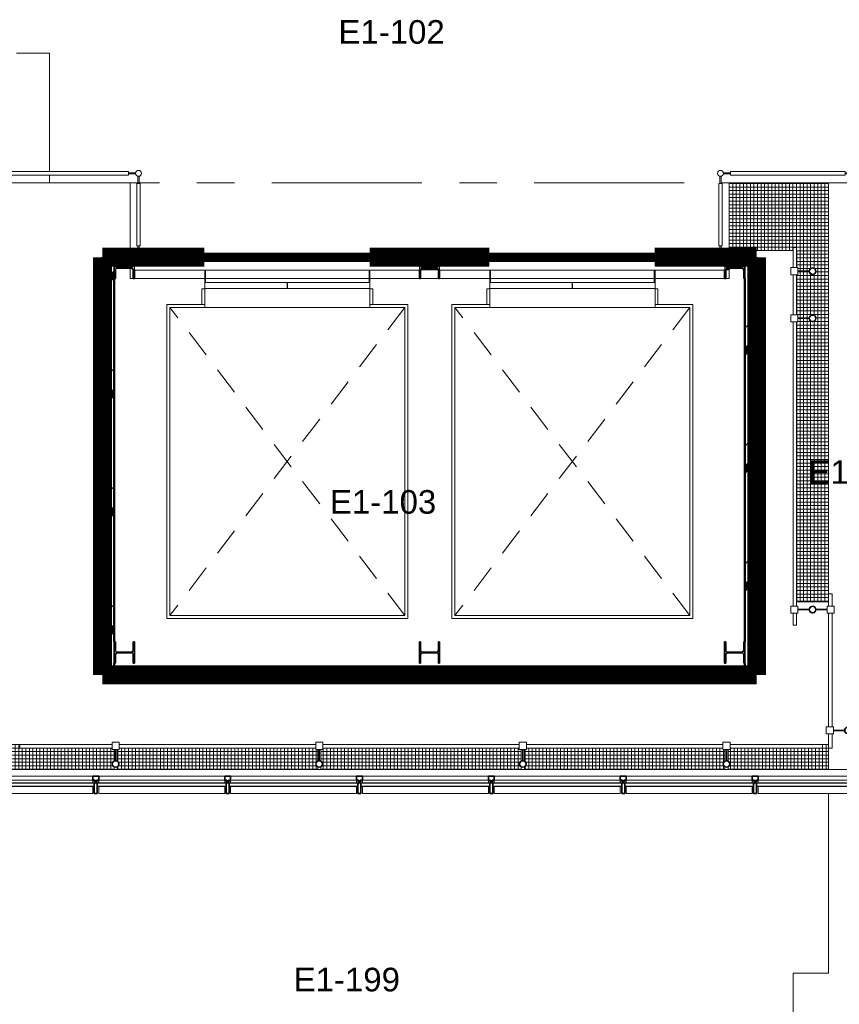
# Model space of a CAD drawing. Extents: x -3204 to 54657, y -2294 to 61632.
# Tile 46 of 65: x 498 to 7441, y 39837 to 48183. Entities that reach past the tile are written whole.
import ezdxf

# ---------------------------------------------------------------- set-up
doc = ezdxf.new("R2010")
doc.units = 0
doc.header["$LTSCALE"] = 100
for name, pattern in [('Overhead', [3.96875, 2.38125, -1.5875]), ('SCHEIDING_BRANDWEREND20', [7.2, 0.8, -1.6, 0.8, -0.8, 0.8, -1.6, 0.8]), ('SCHEIDING_BRANDWEREND60', [3.2, 0.8, -1.6, 0.8]), ('stramien', [22.225, 12.7, -3.175, 3.175, -3.175])]:
    doc.linetypes.add(name, pattern=pattern)
for name, color, linetype, lineweight in [('00---0--FM-RUIMTENR', 7, 'Continuous', 18), ('BA20----_WANDEN', 14, 'Continuous', 50), ('BL$7A---_STRAMIEN', 7, 'Continuous', 18), ('BL20----_WANDEN', 7, 'Continuous', 25), ('BL23----_VLOEREN', 11, 'Continuous', 18), ('BL28----_CONSTRUCTIES', 4, 'Continuous', 18), ('BL30----_KOZIJNEN', 14, 'Continuous', 25), ('BL34----_BALUSTRADES', 1, 'Continuous', 18), ('BL40----_BRANDWERENDESCHEIDING_20MIN', 150, 'SCHEIDING_BRANDWEREND20', 80), ('BL40----_BRANDWERENDESCHEIDING_60MIN', 84, 'SCHEIDING_BRANDWEREND60', 158), ('BL661---_LIFTEN', 7, 'Continuous', 18), ('BL70----_IN-VAST', 6, 'Continuous', 18)]:
    doc.layers.add(name, color=color, linetype=linetype, lineweight=lineweight)
doc.styles.add('Arial', font='arial.ttf', dxfattribs={"height": 200})
pattern_1 = [(45, (8878.4, 12805.1), (-500, 500), []), (45, (9048.4, 12805.1), (-500, 500), []), (45, (9058.4, 12805.1), (-500, 500), []), (45, (9068.4, 12805.1), (-500, 500), []), (45, (9078.4, 12805.1), (-500, 500), []), (45, (9088.4, 12805.1), (-500, 500), []), (45, (9098.4, 12805.1), (-500, 500), []), (45, (9108.4, 12805.1), (-500, 500), [])]

# ---------------------------------------------------------------- blocks, each defined once
blk = doc.blocks.new('System Panel - 31_CP_Glazed-1522113-1')
at = {"layer": 'BL30----_KOZIJNEN'}
for p, q in [((1310, 35.5), (-1310, 35.5)), ((-1310, 35.5), (-1310, 9.5)), ((-1310, 9.5), (1310, 9.5)), ((1310, 9.5), (1310, 35.5))]:
    blk.add_line(p, q, dxfattribs=at)
blk = doc.blocks.new('System Panel - 31_CP_Glazed-1522116-1')
at = {"layer": 'BL30----_KOZIJNEN'}
for p, q in [((1310, 35.5), (-1310, 35.5)), ((-1310, 35.5), (-1310, 9.5)), ((-1310, 9.5), (1310, 9.5)), ((1310, 9.5), (1310, 35.5))]:
    blk.add_line(p, q, dxfattribs=at)
blk = doc.blocks.new('Rectangular Mullion - 30_CW_vliesgevelprofiel-1522124-1')
at = {"layer": 'BL30----_KOZIJNEN', "lineweight": 35}
for p, q in [((-12, 75), (-38, 75)), ((-38, 75), (-38, -8.5)), ((-12, -8.5), (-12, 75)), ((-31, -36.5), (-50, -36.5)), ((-50, -36.5), (-50, -70.5)), ((-50, -70.5), (0, -70.5)), ((-38, -8.5), (-31, -8.5)), ((-31, -8.5), (-31, -36.5)), ((-19, -8.5), (-12, -8.5)), ((-19, -36.5), (-19, -8.5)), ((0, -36.5), (-19, -36.5)), ((0, -70.5), (0, -36.5))]:
    blk.add_line(p, q, dxfattribs=at)
blk = doc.blocks.new('Rectangular Mullion - 30_CW_vliesgevelprofiel-1522122-1')
at = {"layer": 'BL30----_KOZIJNEN', "lineweight": 35}
for p, q in [((-38, -8.5), (-38, 75)), ((-38, 75), (-12, 75)), ((-12, 75), (-12, -8.5)), ((-50, -70.5), (-50, -36.5)), ((-50, -36.5), (-31, -36.5)), ((0, -70.5), (-50, -70.5)), ((-31, -8.5), (-38, -8.5)), ((-31, -36.5), (-31, -8.5)), ((-12, -8.5), (-19, -8.5)), ((-19, -8.5), (-19, -36.5)), ((-19, -36.5), (0, -36.5)), ((0, -36.5), (0, -70.5))]:
    blk.add_line(p, q, dxfattribs=at)
blk = doc.blocks.new('Rectangular Mullion - 30_CW_vliesgevelprofiel-1522129-1')
at = {"layer": 'BL30----_KOZIJNEN', "lineweight": 35}
for p, q in [((-13, -8.5), (-13, 75)), ((-13, 75), (13, 75)), ((13, 75), (13, -8.5)), ((-25, -70.5), (-25, -36.5)), ((-25, -36.5), (-6, -36.5)), ((25, -70.5), (-25, -70.5)), ((-6, -8.5), (-13, -8.5)), ((-6, -36.5), (-6, -8.5)), ((13, -8.5), (6, -8.5)), ((6, -8.5), (6, -36.5)), ((6, -36.5), (25, -36.5)), ((25, -36.5), (25, -70.5))]:
    blk.add_line(p, q, dxfattribs=at)
blk = doc.blocks.new('Rectangular Mullion - 30_CW_vliesgevelprofiel-1522125-1')
at = {"layer": 'BL30----_KOZIJNEN', "lineweight": 18}
for p, q in [((3995, 42620.8), (3995, 42704.3)), ((6591, 42704.3), (3995, 42704.3)), ((6591, 42704.3), (6591, 42620.8)), ((6591, 42620.8), (3995, 42620.8)), ((6591, 42592.8), (3995, 42592.8)), ((6591, 42558.8), (3995, 42558.8))]:
    blk.add_line(p, q, dxfattribs=at)
blk = doc.blocks.new('Rectangular Mullion - 30_CW_vliesgevelprofiel-1522126-1')
at = {"layer": 'BL30----_KOZIJNEN', "lineweight": 18}
for p, q in [((3945, 42704.3), (2647, 42704.3)), ((3945, 42704.3), (3945, 42620.8)), ((3945, 42620.8), (2647, 42620.8)), ((3945, 42592.8), (2647, 42592.8)), ((3945, 42558.8), (2647, 42558.8))]:
    blk.add_line(p, q, dxfattribs=at)
blk = doc.blocks.new('28_CL_staal - kolom - HEA - HE180A-1788400-1')
at = {"layer": 'BL28----_CONSTRUCTIES', "lineweight": 35}
for p, q in [((90, 85.5), (-90, 85.5)), ((-90, 85.5), (-90, 76)), ((90, 76), (90, 85.5)), ((-90, 76), (-18, 76)), ((-3, 61), (-3, -61)), ((3, -61), (3, 61)), ((18, 76), (90, 76)), ((-18, -76), (-90, -76)), ((-90, -76), (-90, -85.5)), ((90, -76), (18, -76)), ((90, -85.5), (90, -76)), ((-90, -85.5), (90, -85.5))]:
    blk.add_line(p, q, dxfattribs=at)
for centre, start, end in [((-18, 61), 360, 90), ((18, 61), 90, 180), ((-18, -61), 270, 0), ((18, -61), 180, 270)]:
    blk.add_arc(centre, 15, start, end, dxfattribs=at)
blk = doc.blocks.new('28_CL_staal - kolom - HEA - HE180A-V97-1')
at = {"layer": 'BL28----_CONSTRUCTIES'}
h = blk.add_hatch(dxfattribs=at)
h.set_pattern_fill('FP_155', color=256, style=0, pattern_type=2)
h.set_pattern_definition([(315, (-30014.2, -4908.4), (500, 500), []), (315, (-30014.2, -5078.4), (500, 500), []), (315, (-30014.2, -5088.4), (500, 500), []), (315, (-30014.2, -5098.4), (500, 500), []), (315, (-30014.2, -5108.4), (500, 500), []), (315, (-30014.2, -5118.4), (500, 500), []), (315, (-30014.2, -5128.4), (500, 500), []), (315, (-30014.2, -5138.4), (500, 500), [])])
h.paths.add_polyline_path([(-90, 85.5), (-90, 76), (-18, 76), (-7.4, 71.6), (-3, 61), (-3, -61), (-7.4, -71.6), (-18, -76), (-90, -76), (-90, -85.5), (90, -85.5), (90, -76), (18, -76), (7.4, -71.6), (3, -61), (3, 61), (7.4, 71.6), (18, 76), (90, 76), (90, 85.5), (34.8, 85.5)], flags=0)
at = {"layer": 'BL28----_CONSTRUCTIES', "lineweight": 35}
for p, q in [((90, 85.5), (-90, 85.5)), ((-90, 85.5), (-90, 76)), ((90, 76), (90, 85.5)), ((-90, 76), (-18, 76)), ((-3, 61), (-3, -61)), ((3, -61), (3, 61)), ((18, 76), (90, 76)), ((-18, -76), (-90, -76)), ((-90, -76), (-90, -85.5)), ((90, -76), (18, -76)), ((90, -85.5), (90, -76)), ((-90, -85.5), (90, -85.5))]:
    blk.add_line(p, q, dxfattribs=at)
for centre, start, end in [((-18, 61), 360, 90), ((18, 61), 90, 180), ((-18, -61), 270, 0), ((18, -61), 180, 270)]:
    blk.add_arc(centre, 15, start, end, dxfattribs=at)
blk = doc.blocks.new('28_CL_staal - kolom - HEA - HE180A-V98-1')
at = {"layer": 'BL28----_CONSTRUCTIES', "lineweight": 35}
for p, q in [((90, 85.5), (-90, 85.5)), ((-90, 85.5), (-90, 76)), ((90, 76), (90, 85.5)), ((-90, 76), (-18, 76)), ((-3, 61), (-3, -61)), ((3, -61), (3, 61)), ((18, 76), (90, 76)), ((-18, -76), (-90, -76)), ((-90, -76), (-90, -85.5)), ((90, -76), (18, -76)), ((90, -85.5), (90, -76)), ((-90, -85.5), (90, -85.5))]:
    blk.add_line(p, q, dxfattribs=at)
for centre, start, end in [((-18, 61), 360, 90), ((18, 61), 90, 180), ((-18, -61), 270, 0), ((18, -61), 180, 270)]:
    blk.add_arc(centre, 15, start, end, dxfattribs=at)
blk = doc.blocks.new('28_CL_staal - kolom - HEA - HE180A-V99-1')
at = {"layer": 'BL28----_CONSTRUCTIES'}
h = blk.add_hatch(dxfattribs=at)
h.set_pattern_fill('FP_156', color=256, style=0, pattern_type=2)
h.set_pattern_definition([(315, (-33274.9, -2322.9), (500, 500), []), (315, (-33274.9, -2492.9), (500, 500), []), (315, (-33274.9, -2502.9), (500, 500), []), (315, (-33274.9, -2512.9), (500, 500), []), (315, (-33274.9, -2522.9), (500, 500), []), (315, (-33274.9, -2532.9), (500, 500), []), (315, (-33274.9, -2542.9), (500, 500), []), (315, (-33274.9, -2552.9), (500, 500), [])])
h.paths.add_polyline_path([(-90, -76), (-90, -85.5), (90, -85.5), (90, -76), (18, -76), (7.4, -71.6), (3, -61), (3, 61), (7.4, 71.6), (18, 76), (90, 76), (90, 85), (-90, 85), (-90, 76), (-18, 76), (-7.4, 71.6), (-3, 61), (-3, -61), (-7.4, -71.6), (-18, -76)], flags=0)
at = {"layer": 'BL28----_CONSTRUCTIES', "lineweight": 35}
for p, q in [((-20, 85.5), (-90, 85.5)), ((-90, 85.5), (-90, 76)), ((90, 76), (90, 85)), ((-90, 76), (-18, 76)), ((-3, 61), (-3, -61)), ((3, -61), (3, 61)), ((18, 76), (90, 76)), ((-18, -76), (-90, -76)), ((-90, -76), (-90, -85.5)), ((90, -76), (18, -76)), ((90, -85.5), (90, -76)), ((-90, -85.5), (90, -85.5))]:
    blk.add_line(p, q, dxfattribs=at)
for centre, start, end in [((-18, 61), 360, 90), ((18, 61), 90, 180), ((-18, -61), 270, 0), ((18, -61), 180, 270)]:
    blk.add_arc(centre, 15, start, end, dxfattribs=at)
blk = doc.blocks.new('28_CL_staal - kolom - HEA - HE180A-V100-1')
at = {"layer": 'BL28----_CONSTRUCTIES', "lineweight": 35}
for p, q in [((-20, 85.5), (-90, 85.5)), ((-90, 85.5), (-90, 76)), ((90, 76), (90, 85)), ((-90, 76), (-18, 76)), ((-3, 61), (-3, -61)), ((3, -61), (3, 61)), ((18, 76), (90, 76)), ((-18, -76), (-90, -76)), ((-90, -76), (-90, -85.5)), ((90, -76), (18, -76)), ((90, -85.5), (90, -76)), ((-90, -85.5), (-20, -85.5))]:
    blk.add_line(p, q, dxfattribs=at)
for centre, start, end in [((-18, 61), 360, 90), ((18, 61), 90, 180), ((-18, -61), 270, 0), ((18, -61), 180, 270)]:
    blk.add_arc(centre, 15, start, end, dxfattribs=at)
blk = doc.blocks.new('28_CL_staal - kolom - HEA - HE180A-V101-1')
at = {"layer": 'BL28----_CONSTRUCTIES'}
h = blk.add_hatch(dxfattribs=at)
h.set_pattern_fill('FP_157', color=256, style=0, pattern_type=2)
h.set_pattern_definition([(315, (-33274.9, -7493.9), (500, 500), []), (315, (-33274.9, -7663.9), (500, 500), []), (315, (-33274.9, -7673.9), (500, 500), []), (315, (-33274.9, -7683.9), (500, 500), []), (315, (-33274.9, -7693.9), (500, 500), []), (315, (-33274.9, -7703.9), (500, 500), []), (315, (-33274.9, -7713.9), (500, 500), []), (315, (-33274.9, -7723.9), (500, 500), [])])
h.paths.add_polyline_path([(-90, -85.5), (90, -85.5), (90, -76), (18, -76), (7.4, -71.6), (3, -61), (3, 61), (7.4, 71.6), (18, 76), (90, 76), (90, 85.5), (-90, 85.5), (-90, 76), (-18, 76), (-7.4, 71.6), (-3, 61), (-3, -61), (-7.4, -71.6), (-20, -76), (-90, -76)], flags=0)
at = {"layer": 'BL28----_CONSTRUCTIES', "lineweight": 35}
for p, q in [((90, 85.5), (-90, 85.5)), ((-90, 85.5), (-90, 76)), ((90, 76), (90, 85.5)), ((-90, 76), (-18, 76)), ((-3, 61), (-3, -61)), ((3, -61), (3, 61)), ((18, 76), (90, 76)), ((-18, -76), (-90, -76)), ((-90, -76), (-90, -85.5)), ((90, -76), (18, -76)), ((90, -85.5), (90, -76)), ((-90, -85.5), (-20, -85.5))]:
    blk.add_line(p, q, dxfattribs=at)
for centre, start, end in [((-18, 61), 360, 90), ((18, 61), 90, 180), ((-18, -61), 270, 0), ((18, -61), 180, 270)]:
    blk.add_arc(centre, 15, start, end, dxfattribs=at)
blk = doc.blocks.new('66_GM_Lift Assembly - lift 2042x2663-2939014-1')
at = {"layer": 'BL661---_LIFTEN'}
for p, q in [((-1271, 350), (-1271, 3013)), ((-1271, 3013), (771, 3013)), ((771, 3013), (771, 350)), ((-1246, 375), (-1246, 2988)), ((-1246, 2988), (746, 2988)), ((746, 2988), (746, 375)), ((-950, 350), (-1271, 350)), ((746, 375), (-1246, 375)), ((-975, 350), (-975, 218)), ((-950, 375), (-950, 218)), ((450, 375), (450, 218)), ((771, 350), (450, 350)), ((475, 350), (475, 218)), ((-950, 218), (-975, 218)), ((-950, 215), (-950, 165)), ((-950, 215), (-251, 215)), ((-251, 215), (-251, 165)), ((-249, 215), (-249, 165)), ((-249, 215), (450, 215)), ((450, 218), (475, 218)), ((450, 215), (450, 165)), ((-251, 165), (-950, 165)), ((-944, 163), (-950, 163)), ((-950, 163), (-950, 60)), ((-944, 60), (-944, 163)), ((450, 165), (-249, 165)), ((450, 163), (444, 163)), ((444, 163), (444, 60)), ((450, 60), (450, 163))]:
    blk.add_line(p, q, dxfattribs=at)
at = {"layer": 'BL661---_LIFTEN', "linetype": 'Overhead'}
for p, q in [((-1246, 2988), (746, 375)), ((-1246, 375), (746, 2988))]:
    blk.add_line(p, q, dxfattribs=at)
blk = doc.blocks.new('32_WN_AMC_s_raam - 2415x700 2360__wbdbo60-2939020-1')
at = {"layer": 'BL30----_KOZIJNEN', "lineweight": 18}
for p, q in [((-1207.5, 60), (1207.5, 60)), ((-1207.5, -60), (-1207.5, 60)), ((1207.5, 60), (1207.5, -60)), ((1207.5, -60), (-1207.5, -60))]:
    blk.add_line(p, q, dxfattribs=at)
blk = doc.blocks.new('Rectangular Mullion - 30_CW_vliesgevelprofiel-1522143-1')
at = {"layer": 'BL30----_KOZIJNEN', "lineweight": 18}
for p, q in [((1349, 42620.8), (1349, 42704.3)), ((2647, 42704.3), (1349, 42704.3)), ((2647, 42620.8), (1349, 42620.8)), ((2647, 42592.8), (1349, 42592.8)), ((2647, 42558.8), (1349, 42558.8))]:
    blk.add_line(p, q, dxfattribs=at)
blk = doc.blocks.new('System Panel - 31_CP_glas-1788215-1')
at = {"layer": 'BL30----_KOZIJNEN'}
for p, q in [((546.8, 12.5), (-546.8, 12.5)), ((-546.8, 12.5), (-546.8, -12.5)), ((546.8, -12.5), (546.8, 12.5)), ((-546.8, -12.5), (546.8, -12.5))]:
    blk.add_line(p, q, dxfattribs=at)
blk = doc.blocks.new('System Panel - 31_CP_glas-1639552-1')
at = {"layer": 'BL30----_KOZIJNEN'}
for p, q in [((545.6, 12.5), (-545.6, 12.5)), ((-545.6, 12.5), (-545.6, -12.5)), ((545.6, -12.5), (545.6, 12.5)), ((-545.6, -12.5), (545.6, -12.5))]:
    blk.add_line(p, q, dxfattribs=at)
blk = doc.blocks.new('System Panel - 31_CP_glas-1788216-1')
at = {"layer": 'BL30----_KOZIJNEN'}
for p, q in [((545.2, 12.5), (-545.2, 12.5)), ((-545.2, 12.5), (-545.2, -12.5)), ((545.2, -12.5), (545.2, 12.5)), ((-545.2, -12.5), (545.2, -12.5))]:
    blk.add_line(p, q, dxfattribs=at)
blk = doc.blocks.new('System Panel - 31_CP_glas-1788217-1')
at = {"layer": 'BL30----_KOZIJNEN'}
for p, q in [((545.75, 12.5), (-545.75, 12.5)), ((-545.75, 12.5), (-545.75, -12.5)), ((545.75, -12.5), (545.75, 12.5)), ((-545.75, -12.5), (545.75, -12.5))]:
    blk.add_line(p, q, dxfattribs=at)
blk = doc.blocks.new('Rectangular Mullion - 30_CW_vliesgevelprofiel-1639545-1')
at = {"layer": 'BL30----_KOZIJNEN', "lineweight": 35}
for p, q in [((-25, 36.5), (-25, 70.5)), ((-25, 70.5), (25, 70.5)), ((-6, 36.5), (-25, 36.5)), ((-13, 8.5), (-6, 8.5)), ((-13, -75), (-13, 8.5)), ((-6, 8.5), (-6, 36.5)), ((25, 36.5), (6, 36.5)), ((6, 36.5), (6, 8.5)), ((6, 8.5), (13, 8.5)), ((13, 8.5), (13, -75)), ((25, 70.5), (25, 36.5)), ((13, -75), (-13, -75))]:
    blk.add_line(p, q, dxfattribs=at)
blk = doc.blocks.new('Rectangular Mullion - 30_CW_vliesgevelprofiel-1788204-1')
at = {"layer": 'BL30----_KOZIJNEN', "lineweight": 18}
for p, q in [((7822.5, 41770.5), (6752.9, 41770.5)), ((6752.9, 41712.5), (6752.9, 41736.5)), ((7822.5, 41736.5), (6752.9, 41736.5)), ((7822.5, 41736.5), (7822.5, 41712.5)), ((6752.9, 41625), (6752.9, 41687.5)), ((7822.5, 41687.5), (7822.5, 41625)), ((7822.5, 41625), (6752.9, 41625))]:
    blk.add_line(p, q, dxfattribs=at)
blk = doc.blocks.new('Rectangular Mullion - 30_CW_vliesgevelprofiel-1639496-1')
at = {"layer": 'BL30----_KOZIJNEN', "lineweight": 18}
for p, q in [((6702.9, 41770.5), (5635.7, 41770.5)), ((5635.7, 41712.5), (5635.7, 41736.5)), ((6702.9, 41736.5), (5635.7, 41736.5)), ((6702.9, 41736.5), (6702.9, 41712.5)), ((5635.7, 41625), (5635.7, 41687.5)), ((6702.9, 41687.5), (6702.9, 41625)), ((6702.9, 41625), (5635.7, 41625))]:
    blk.add_line(p, q, dxfattribs=at)
blk = doc.blocks.new('Rectangular Mullion - 30_CW_vliesgevelprofiel-1788205-1')
at = {"layer": 'BL30----_KOZIJNEN', "lineweight": 18}
for p, q in [((3351.4, 41770.5), (2285, 41770.5)), ((2285, 41712.5), (2285, 41736.5)), ((3351.4, 41736.5), (2285, 41736.5)), ((3351.4, 41736.5), (3351.4, 41712.5)), ((2285, 41625), (2285, 41687.5)), ((3351.4, 41687.5), (3351.4, 41625)), ((3351.4, 41625), (2285, 41625))]:
    blk.add_line(p, q, dxfattribs=at)
blk = doc.blocks.new('Rectangular Mullion - 30_CW_vliesgevelprofiel-1788208-1')
at = {"layer": 'BL30----_KOZIJNEN', "lineweight": 18}
for p, q in [((2235, 41770.5), (1167.5, 41770.5)), ((1167.5, 41712.5), (1167.5, 41736.5)), ((2235, 41736.5), (1167.5, 41736.5)), ((2235, 41736.5), (2235, 41712.5)), ((1167.5, 41625), (1167.5, 41687.5)), ((2235, 41687.5), (2235, 41625)), ((2235, 41625), (1167.5, 41625))]:
    blk.add_line(p, q, dxfattribs=at)
blk = doc.blocks.new('Railing - 34_baluster_midden_gaashek-1581553-1')
at = {"layer": 'BL34----_BALUSTRADES'}
for start, end in [(0, 180), (180, 0)]:
    blk.add_arc((0, 0), 25, start, end, dxfattribs=at)
blk = doc.blocks.new('Railing - 1090-1815537-1')
at = {"layer": 'BL34----_BALUSTRADES'}
for p, q in [((5, 545), (-5, 545)), ((-5, 545), (-5, 485)), ((5, 485), (5, 545)), ((-15, 485), (15, 485)), ((-15, -485), (-15, 485)), ((15, -485), (15, 485)), ((15, -485), (-15, -485)), ((-5, -485), (-5, -545)), ((5, -545), (5, -485))]:
    blk.add_line(p, q, dxfattribs=at)
blk = doc.blocks.new('Railing - Railing-1815901-1')
at = {"extrusion": (0, 0, -1), "zscale": -1, "rotation": 269.9999999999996}
for name, p in [('Railing - 34_baluster_midden_gaashek-1581553-1', (2443.4, 34075.9)), ('Railing - 1090-1815537-1', (1873.4, 34075.9))]:
    blk.add_blockref(name, p, dxfattribs=at)
blk = doc.blocks.new('Railing - 650-1815538-1')
at = {"layer": 'BL34----_BALUSTRADES'}
for p, q in [((-15, 265), (15, 265)), ((-15, -265), (-15, 265)), ((5, 325), (-5, 325)), ((-5, 325), (-5, 265)), ((5, 265), (5, 325)), ((15, -265), (15, 265)), ((15, -265), (-15, -265)), ((-5, -265), (-5, -325)), ((-5, -325), (5, -325)), ((5, -325), (5, -265))]:
    blk.add_line(p, q, dxfattribs=at)
blk = doc.blocks.new('Railing - Railing-1815906-1')
at = {"extrusion": (0, 0, -1), "zscale": -1}
blk.add_blockref('Railing - 650-1815538-1', (2443.4, 33725.9), dxfattribs=at)
blk = doc.blocks.new('Railing - 1235-1841170-1')
at = {"layer": 'BL34----_BALUSTRADES'}
for p, q in [((5, 617.5), (-5, 617.5)), ((-5, 617.5), (-5, 557.5)), ((5, 557.5), (5, 617.5)), ((-15, 557.5), (15, 557.5)), ((-15, -557.5), (-15, 557.5)), ((15, -557.5), (15, 557.5)), ((15, -557.5), (-15, -557.5)), ((-5, -557.5), (-5, -617.5)), ((5, -617.5), (5, -557.5)), ((-5, -617.5), (5, -617.5))]:
    blk.add_line(p, q, dxfattribs=at)
blk = doc.blocks.new('Railing - Railing-1840654-1')
at = {"rotation": 269.9999999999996}
for name, p in [('Railing - 1235-1841170-1', (-8015.9, 34075.9)), ('Railing - 34_baluster_midden_gaashek-1581553-1', (-7373.4, 34075.9))]:
    blk.add_blockref(name, p, dxfattribs=at)
blk = doc.blocks.new('Railing - Railing-1840659-1')
blk.add_blockref('Railing - 650-1815538-1', (-7373.4, 33725.9))
blk = doc.blocks.new('Railing - AL_34_baluster_ rond met afstandhouders_enkel-1333979-1')
at = {"layer": 'BL34----_BALUSTRADES'}
for p, q in [((124, 2.5), (29.7, 2.5)), ((124, 30), (184, 30)), ((124, 30), (124, -30)), ((124, -2.5), (124, 2.5)), ((184, -30), (184, 30)), ((29.9, -2.5), (124, -2.5)), ((184, -30), (124, -30))]:
    blk.add_line(p, q, dxfattribs=at)
for radius, start, end in [(30, 95.32624, 269.45054), (26, 0, 180), (25, 0, 180), (30, 269.45054, 95.32624), (26, 180, 360), (25, 180, 0)]:
    blk.add_arc((0, 0), radius, start, end, dxfattribs=at)
blk = doc.blocks.new('Railing - Railing-1856034-1')
at = {"layer": 'BL34----_BALUSTRADES'}
for p, q in [((-8380.3, 29204.1), (-8380.3, 29234.1)), ((-7597.8, 29234.1), (-8380.3, 29234.1)), ((-5872.8, 29234.1), (-7537.8, 29234.1)), ((-4147.8, 29234.1), (-5812.8, 29234.1)), ((-2422.8, 29234.1), (-4087.8, 29234.1)), ((-1580.3, 29234.1), (-2362.8, 29234.1)), ((-1580.3, 29234.1), (-1580.3, 29204.1)), ((-7597.8, 29204.1), (-8380.3, 29204.1)), ((-5872.8, 29204.1), (-7537.8, 29204.1)), ((-4147.8, 29204.1), (-5812.8, 29204.1)), ((-2422.8, 29204.1), (-4087.8, 29204.1)), ((-1580.3, 29204.1), (-2362.8, 29204.1))]:
    blk.add_line(p, q, dxfattribs=at)
at = {"extrusion": (0, 0, -1), "zscale": -1, "rotation": 90.00000000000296}
for p in [(7567.8, 29069.1), (5842.8, 29069.1), (5842.8, 29069.1), (4117.8, 29069.1), (4117.8, 29069.1), (2392.8, 29069.1)]:
    blk.add_blockref('Railing - AL_34_baluster_ rond met afstandhouders_enkel-1333979-1', p, dxfattribs=at)
blk = doc.blocks.new('Railing - AL_34_baluster_ rond met afstandhouders-1333996-1')
at = {"layer": 'BL34----_BALUSTRADES'}
for p, q in [((-184, 30), (-124, 30)), ((-184, -30), (-184, 30)), ((-124, 30), (-124, -30)), ((-124, 2.5), (-124, -2.5)), ((-29.7, 2.5), (-124, 2.5)), ((124, 2.5), (29.7, 2.5)), ((124, 30), (184, 30)), ((124, 30), (124, -30)), ((124, -2.5), (124, 2.5)), ((184, -30), (184, 30)), ((-124, -30), (-184, -30)), ((-124, -2.5), (-29.8, -2.5)), ((29.9, -2.5), (124, -2.5)), ((184, -30), (124, -30))]:
    blk.add_line(p, q, dxfattribs=at)
for radius, start, end in [(30, 95.32624, 269.45054), (26, 0, 180), (25, 0, 180), (30, 269.45054, 95.32624), (26, 180, 360), (25, 180, 0)]:
    blk.add_arc((0, 0), radius, start, end, dxfattribs=at)
blk = doc.blocks.new('Railing - Railing-1856321-1')
at = {"layer": 'BL34----_BALUSTRADES'}
for p, q in [((-1828.4, 33446.6), (-1798.4, 33446.6)), ((-1828.4, 33446.6), (-1828.4, 33276.6)), ((-1798.4, 33446.6), (-1798.4, 33276.6)), ((-1828.4, 33216.6), (-1828.4, 32876.6)), ((-1798.4, 33216.6), (-1798.4, 32876.6)), ((-1828.4, 32816.6), (-1828.4, 30408.4)), ((-1798.4, 32816.6), (-1798.4, 30408.4)), ((-1828.4, 30348.4), (-1828.4, 30246.6)), ((-1798.4, 30348.4), (-1798.4, 30246.6)), ((-1798.4, 30246.6), (-1828.4, 30246.6))]:
    blk.add_line(p, q, dxfattribs=at)
at = {"rotation": 180}
for name, p in [('Railing - AL_34_baluster_ rond met afstandhouders_enkel-1333979-1', (-1663.4, 33246.6)), ('Railing - AL_34_baluster_ rond met afstandhouders_enkel-1333979-1', (-1663.4, 32846.6)), ('Railing - AL_34_baluster_ rond met afstandhouders-1333996-1', (-1663.4, 30378.4))]:
    blk.add_blockref(name, p, dxfattribs=at)
blk = doc.blocks.new('Railing - Railing-1856519-1')
at = {"layer": 'BL34----_BALUSTRADES'}
for p, q in [((-1528.4, 30510.3), (-1498.4, 30510.3)), ((-1528.4, 30510.3), (-1528.4, 30408.4)), ((-1498.4, 30510.3), (-1498.4, 30408.4)), ((-1528.4, 30348.4), (-1528.4, 29384.1)), ((-1498.4, 30348.4), (-1498.4, 29384.1)), ((-1528.4, 29324.1), (-1528.4, 29204.1)), ((-1498.4, 29324.1), (-1498.4, 29204.1)), ((-1498.4, 29204.1), (-1528.4, 29204.1))]:
    blk.add_line(p, q, dxfattribs=at)
at = {"extrusion": (0, 0, -1), "zscale": -1}
blk.add_blockref('Railing - AL_34_baluster_ rond met afstandhouders_enkel-1333979-1', (1363.4, 29354.1), dxfattribs=at)

msp = doc.modelspace()

# ---------------------------------------------------------------- hatches: boundary and pattern name
at = {"layer": 'BA20----_WANDEN', "lineweight": 18}
h = msp.add_hatch(dxfattribs=at)
h.set_pattern_fill('FP_70', color=256, style=0, pattern_type=2)
h.set_pattern_definition(pattern_1)
h.paths.add_polyline_path([(1199, 42629.3), (1299, 42629.3), (1299, 46170), (1199, 46170), (1199, 42729.3)], flags=0)
h = msp.add_hatch(dxfattribs=at)
h.set_pattern_fill('FP_70', color=256, style=0, pattern_type=2)
h.set_pattern_definition(pattern_1)
h.paths.add_polyline_path([(6641, 42629.3), (6741, 42629.3), (6739.9, 46170), (6641, 46170), (6641, 42729.3)], flags=0)
h = msp.add_hatch(dxfattribs=at)
h.set_pattern_fill('FP_158', color=256, angle=-270, style=0, pattern_type=2)
h.set_pattern_definition([(270, (3988.5, 46170), (337.5, 2e-14), []), (270, (3969.75, 46170), (337.5, 2e-14), []), (270, (3951, 46170), (337.5, 2e-14), []), (270, (3932.25, 46170), (337.5, 2e-14), []), (270, (3913.5, 46170), (337.5, 2e-14), []), (270, (3894.75, 46170), (337.5, 2e-14), []), (270, (3876, 46170), (337.5, 2e-14), [])])
h.paths.add_polyline_path([(6480.7, 46095), (6507, 46095), (6507, 46145), (6479.5, 46145), (6479.5, 46098)], flags=0)
h.paths.add_polyline_path([(3898.4, 46095), (4044.8, 46095), (4046, 46098), (4046, 46145), (3894, 46145), (3894, 46098), (3895.2, 46095)], flags=0)
at = {"layer": 'BL23----_VLOEREN'}
h = msp.add_hatch(dxfattribs=at)
h.set_pattern_fill('FP_177', color=256, style=0, pattern_type=2)
h.set_pattern_definition([(270, (6928.5, 45025), (30, 2e-15), []), (0, (6928.5, 45025), (0, 30), [])])
h.paths.add_polyline_path([(7350, 43250), (7350, 46800), (6507, 46800), (6507, 46228), (7050, 46228), (7050, 46251.7), (7080, 46251.7), (7080, 46228), (7082.8, 46228), (7082.8, 46081.7), (7091, 46081.7), (7091, 46054.2), (7185.1, 46054.2), (7188.2, 46064.7), (7192.5, 46071.2), (7197.6, 46075.9), (7202, 46078.6), (7209.1, 46081), (7218, 46081.3), (7222.8, 46080.7), (7232.4, 46075.9), (7238.4, 46070.1), (7241.8, 46064.7), (7244.1, 46058.2), (7244.9, 46051.7), (7244.2, 46045), (7240, 46035.6), (7234.6, 46029.3), (7228, 46024.9), (7221.7, 46022.7), (7215, 46021.9), (7208.3, 46022.7), (7202, 46024.8), (7196.6, 46028), (7189.9, 46035.7), (7187.6, 46039.6), (7185.1, 46049.2), (7091, 46049.2), (7091, 46021.7), (7082.8, 46021.7), (7082.8, 45681.7), (7091, 45681.7), (7091, 45654.2), (7185.1, 45654.2), (7188.2, 45664.7), (7192.5, 45671.2), (7197.6, 45675.9), (7202, 45678.6), (7209.1, 45681), (7218, 45681.3), (7222.8, 45680.7), (7232.4, 45675.9), (7238.4, 45670.1), (7241.8, 45664.7), (7244.1, 45658.2), (7244.9, 45651.7), (7244.2, 45645), (7240, 45635.6), (7234.6, 45629.3), (7228, 45624.9), (7221.7, 45622.7), (7215, 45621.9), (7208.3, 45622.7), (7201.8, 45625), (7196.6, 45628), (7189.9, 45635.7), (7187.6, 45639.6), (7185.1, 45649.2), (7091, 45649.2), (7091, 45621.7), (7082.8, 45621.7), (7082.8, 43250), (7282.3, 43250)], flags=0)
h.paths.add_polyline_path([(7215, 45625.7), (7225.3, 45628.1), (7231.4, 45631.8), (7234.9, 45635.3), (7239.1, 45642.7), (7240.2, 45645.4), (7240.5, 45655.5), (7238.6, 45662), (7235.2, 45667.8), (7231.4, 45671.6), (7224.1, 45675.9), (7217.9, 45677.3), (7210.8, 45677.2), (7205.9, 45675.9), (7199, 45671.9), (7194.3, 45667.1), (7190.9, 45660.8), (7189.3, 45654.2), (7189.6, 45647.5), (7190.9, 45642.7), (7195.1, 45635.3), (7199.7, 45631), (7205.9, 45627.6), (7211.2, 45626.2)], flags=0)
h.paths.add_polyline_path([(7215, 45626.7), (7204.6, 45629.2), (7201.7, 45630.7), (7196.6, 45635), (7192.5, 45641.3), (7190.3, 45649.2), (7190.3, 45654.2), (7192.5, 45662.1), (7193.7, 45664.7), (7198.2, 45670.1), (7204.6, 45674.2), (7208.5, 45675.9), (7215.3, 45676.7), (7225.4, 45674.2), (7228, 45673), (7234.2, 45667.3), (7238.2, 45660.4), (7239.1, 45658.2), (7240, 45651.7), (7237.5, 45641.3), (7235.9, 45638.3), (7231.8, 45633.3), (7225.2, 45629.1), (7221.5, 45627.6)], flags=0)
h.paths.add_polyline_path([(7215, 46025.7), (7225.3, 46028.1), (7231.4, 46031.8), (7234.9, 46035.3), (7239.1, 46042.7), (7240.2, 46045.4), (7240.5, 46055.5), (7238.6, 46062), (7235.2, 46067.8), (7231.4, 46071.6), (7224.1, 46075.9), (7217.9, 46077.3), (7210.8, 46077.2), (7205.9, 46075.9), (7199, 46071.9), (7194.3, 46067.1), (7190.9, 46060.8), (7189.3, 46054.2), (7189.6, 46047.5), (7190.9, 46042.7), (7195.1, 46035.3), (7199.7, 46031), (7205.9, 46027.6), (7211.2, 46026.2)], flags=0)
h.paths.add_polyline_path([(7215, 46026.7), (7204.6, 46029.2), (7201.7, 46030.7), (7196.6, 46035), (7192.5, 46041.3), (7190.3, 46049.2), (7190.3, 46054.2), (7192.5, 46062.1), (7193.7, 46064.7), (7198.2, 46070.1), (7204.6, 46074.2), (7208.5, 46075.9), (7215.3, 46076.7), (7225.4, 46074.2), (7228, 46073), (7234.2, 46067.3), (7238.2, 46060.4), (7239.1, 46058.2), (7240, 46051.7), (7237.5, 46041.3), (7235.9, 46038.3), (7231.8, 46033.3), (7225.2, 46029.1), (7221.5, 46027.6)], flags=0)
h = msp.add_hatch(dxfattribs=at)
h.set_pattern_fill('FP_179', color=256, style=0, pattern_type=2)
h.set_pattern_definition([(0, (3700, 93879.177), (0, 30), []), (90, (3700, 93879.177), (-30, 2e-15), [])])
h.paths.add_polyline_path([(498.1, 41828), (1297.6, 41828), (1297.6, 41847.4), (1292.3, 41850.8), (1286.5, 41856.8), (1283.6, 41861.7), (1281.4, 41868.4), (1280.9, 41876.2), (1282.4, 41883.8), (1286.7, 41891.9), (1290.2, 41895.8), (1297.6, 41902.6), (1297.6, 41998.2), (1280.6, 41998.2), (1280.6, 42009.2), (498.1, 42009.2), (498.1, 42039.2), (-70, 42039.2), (-70, 41828)], flags=0)
h.paths.add_polyline_path([(2719.5, 41828), (3022.6, 41828), (3022.6, 41847.4), (3017.3, 41850.8), (3011.5, 41856.8), (3008.6, 41861.7), (3006.5, 41867.5), (3005.8, 41874.9), (3007.4, 41883.8), (3011.7, 41891.9), (3016.2, 41896.7), (3022.6, 41902.6), (3022.6, 41998.2), (3005.6, 41998.2), (3005.6, 42009.2), (1340.6, 42009.2), (1340.6, 41998.2), (1323.6, 41998.2), (1324.8, 41900.4), (1330.2, 41896.7), (1335.6, 41890.4), (1338.2, 41886), (1340.4, 41874.2), (1339.6, 41867.5), (1337.4, 41861.2), (1334.1, 41855.8), (1326.6, 41849.1), (1323.6, 41847.1), (1324.1, 41828), (1857.5, 41828)], flags=0)
h.paths.add_polyline_path([(6739.9, 41828), (7350, 41828), (7350, 42039.2), (7298.1, 42039.2), (7298.1, 42009.2), (6515.6, 42009.2), (6515.6, 41998.2), (6498.6, 41998.2), (6499.8, 41900.4), (6505.2, 41896.7), (6510.6, 41890.4), (6513.2, 41886), (6515.4, 41874.2), (6514.6, 41867.5), (6512.4, 41861.2), (6509.1, 41855.8), (6501.6, 41849.1), (6498.6, 41847.1), (6499.1, 41828), (6650.5, 41828)], flags=0)
h.paths.add_polyline_path([(4705.6, 41828), (4747.6, 41828), (4747.6, 41847.4), (4742.3, 41850.8), (4736.5, 41856.8), (4733.6, 41861.7), (4731.5, 41867.5), (4730.8, 41874.9), (4732.4, 41883.8), (4736.7, 41891.9), (4741.2, 41896.7), (4747.6, 41902.6), (4747.6, 41998.2), (4730.6, 41998.2), (4730.6, 42009.2), (3065.6, 42009.2), (3065.6, 41998.2), (3048.6, 41998.2), (3049.8, 41900.4), (3055.2, 41896.7), (3060.7, 41890.2), (3064.2, 41882.7), (3065.4, 41874.2), (3064.6, 41867.5), (3062.4, 41861.2), (3059.1, 41855.8), (3051.6, 41849.1), (3048.6, 41847.1), (3049.1, 41828), (4569.9, 41828)], flags=0)
h.paths.add_polyline_path([(4778.3, 41828), (6472.6, 41828), (6472.6, 41847.4), (6467.3, 41850.8), (6461.5, 41856.8), (6458.6, 41861.7), (6456.4, 41868.4), (6455.9, 41876.2), (6457.4, 41883.8), (6461.7, 41891.9), (6465.2, 41895.8), (6472.6, 41902.6), (6472.6, 41998.2), (6455.6, 41998.2), (6455.6, 42009.2), (4790.6, 42009.2), (4790.6, 41998.2), (4773.6, 41998.2), (4774.8, 41900.4), (4780.2, 41896.7), (4785.7, 41890.2), (4789.2, 41882.7), (4790.4, 41874.2), (4789.6, 41867.5), (4787.4, 41861.2), (4784.1, 41855.8), (4776.6, 41849.1), (4773.6, 41847.1), (4774.1, 41828)], flags=0)
h.paths.add_polyline_path([(6472.6, 41851.7), (6472.6, 41852.9), (6467.3, 41857.4), (6463.1, 41863.8), (6461.5, 41867.7), (6460.6, 41874.2), (6463.1, 41884.6), (6464.4, 41887.2), (6469.1, 41892.8), (6463.1, 41887.2), (6460, 41877.1), (6460, 41871.3), (6461.7, 41864.7), (6465.5, 41858.2), (6470.3, 41853.5)], flags=0)
h.paths.add_polyline_path([(6498.6, 41851.7), (6506.4, 41858.9), (6509.8, 41865.1), (6511.3, 41871.4), (6511.1, 41878), (6509.3, 41884.5), (6506.4, 41889.5), (6501, 41894.9), (6503.3, 41891.9), (6508.2, 41884.6), (6510, 41879.3), (6510.6, 41874.2), (6508.2, 41863.8), (6506.9, 41861.2), (6502.4, 41855.8), (6498.6, 41852.9)], flags=0)
h.paths.add_polyline_path([(4747.6, 41851.7), (4747.6, 41852.9), (4742.3, 41857.4), (4738.1, 41863.8), (4736.5, 41867.7), (4735.6, 41874.2), (4738.1, 41884.6), (4739.4, 41887.2), (4744.1, 41892.8), (4738.1, 41887.2), (4735.3, 41879.5), (4735, 41871.3), (4736.7, 41864.7), (4740.5, 41858.2), (4745.3, 41853.5)], flags=0)
h.paths.add_polyline_path([(4773.6, 41851.7), (4781.4, 41858.9), (4784.8, 41865.1), (4786.3, 41871.4), (4786.1, 41878), (4784.3, 41884.5), (4781.4, 41889.5), (4776, 41894.9), (4778.3, 41891.9), (4783.2, 41884.6), (4784.8, 41880.2), (4785.6, 41874.2), (4783.2, 41863.8), (4781.9, 41861.2), (4777.4, 41855.8), (4773.6, 41852.9)], flags=0)
h.paths.add_polyline_path([(3022.6, 41851.7), (3022.6, 41852.9), (3017.3, 41857.4), (3013.1, 41863.8), (3011.5, 41867.7), (3010.6, 41874.2), (3013.1, 41884.6), (3014.4, 41887.2), (3019.1, 41892.8), (3013.1, 41887.2), (3010.3, 41879.5), (3010, 41871.3), (3011.7, 41864.7), (3015.5, 41858.2), (3020.3, 41853.5)], flags=0)
h.paths.add_polyline_path([(3048.6, 41851.7), (3056.4, 41858.9), (3059.8, 41865.1), (3061.3, 41871.4), (3061.1, 41878), (3059.3, 41884.5), (3056.4, 41889.5), (3051, 41894.9), (3053.3, 41891.9), (3058.2, 41884.6), (3059.8, 41880.2), (3060.6, 41874.2), (3058.2, 41863.8), (3056.9, 41861.2), (3052.4, 41855.8), (3048.6, 41852.9)], flags=0)
h.paths.add_polyline_path([(1323.6, 41851.7), (1331.4, 41858.9), (1334.8, 41865.1), (1336.3, 41871.4), (1336.1, 41878), (1334.3, 41884.5), (1331.4, 41889.5), (1326, 41894.9), (1328.3, 41891.9), (1333.2, 41884.6), (1335, 41879.3), (1335.6, 41874.2), (1333.2, 41863.8), (1331.9, 41861.2), (1327.4, 41855.8), (1323.6, 41852.9)], flags=0)
h.paths.add_polyline_path([(1297.6, 41851.7), (1297.6, 41852.9), (1292.3, 41857.4), (1288.1, 41863.8), (1286.5, 41867.7), (1285.6, 41874.2), (1288.1, 41884.6), (1289.4, 41887.2), (1294.1, 41892.8), (1288.1, 41887.2), (1285, 41877.1), (1285, 41871.3), (1286.7, 41864.7), (1290.5, 41858.2), (1295.3, 41853.5)], flags=0)

# ---------------------------------------------------------------- linework, layer by layer
at = {"layer": 'BL$7A---_STRAMIEN', "linetype": 'stramien'}
msp.add_line((52800, 46800), (-2203.7, 46800), dxfattribs=at)
at = {"layer": 'BL20----_WANDEN', "lineweight": 50}
for p, q in [((1299, 46170), (1199, 46170)), ((1199, 46170), (1199, 42629.3)), ((4046, 46170), (3894, 46170)), ((6507, 46170), (6479.5, 46170)), ((6507, 46083), (6507, 46170)), ((6741, 46170), (6641, 46170)), ((6741, 42629.3), (6741, 46170)), ((6507, 46070), (6507, 46077)), ((1299, 42909.3), (1299, 45990)), ((3897.3, 46070), (4042.7, 46070)), ((6482.8, 46070), (6507, 46070)), ((6641, 45990), (6641, 42909.3)), ((1299, 42629.3), (1299, 42729.3)), ((6641, 42729.3), (6641, 42629.3)), ((1199, 42629.3), (1299, 42629.3)), ((6641, 42629.3), (6741, 42629.3))]:
    msp.add_line(p, q, dxfattribs=at)
at = {"layer": 'BL20----_WANDEN'}
for p, q in [((4046, 46157.5), (3894, 46157.5)), ((6507, 46157.5), (6479.5, 46157.5)), ((4046, 46145), (3894, 46145)), ((4044.8, 46095), (3895.2, 46095)), ((6507, 46145), (6479.5, 46145)), ((6507, 46095), (6480.7, 46095))]:
    msp.add_line(p, q, dxfattribs=at)
at = {"layer": 'BL23----_VLOEREN'}
for p, q in [((470, 47900), (750, 47900)), ((750, 47900), (750, 46896)), ((750, 46866), (750, 46800)), ((750, 46800), (1433, 46800)), ((1433, 46800), (1433, 46083)), ((6507, 46800), (7350, 46800)), ((6507, 46800), (6507, 46170)), ((7350, 46800), (7350, 43315.3)), ((6507, 46228), (7050, 46228)), ((7080, 46228), (7082.8, 46228)), ((7082.8, 46228), (7082.8, 46081.7)), ((1433, 46077), (1433, 45990)), ((1433, 45990), (1460.5, 45990)), ((1470, 45990), (2065.4, 45990)), ((2071.4, 45990), (3459.4, 45990)), ((3465.4, 45990), (3884.5, 45990)), ((3894, 45990), (4046, 45990)), ((4055.5, 45990), (4480.4, 45990)), ((4486.4, 45990), (5874.4, 45990)), ((5880.4, 45990), (6470, 45990)), ((6479.5, 45990), (6507, 45990)), ((6507, 45990), (6507, 46070)), ((7082.8, 46021.7), (7082.8, 45681.7)), ((7082.8, 45621.7), (7082.8, 43250)), ((7082.8, 43250), (7350, 43250)), ((1297.6, 41901), (1297.6, 41998.2)), ((1323.6, 41998.2), (1323.6, 41901.1)), ((3022.6, 41901), (3022.6, 41998.2)), ((3048.6, 41998.2), (3048.6, 41901.1)), ((4747.6, 41901), (4747.6, 41998.2)), ((4773.6, 41998.2), (4773.6, 41901.1)), ((6472.6, 41901), (6472.6, 41998.2)), ((6498.6, 41998.2), (6498.6, 41901.1)), ((7350, 42039.2), (7298.1, 42039.2)), ((7350, 42009.2), (7350, 41828)), ((7870, 41828), (-70, 41828)), ((1297.6, 41895.5), (1297.6, 41896.7)), ((1297.6, 41851.7), (1297.6, 41852.9)), ((1297.6, 41828), (1297.6, 41847.4)), ((1323.6, 41896.7), (1323.6, 41895.5)), ((1323.6, 41852.9), (1323.6, 41851.7)), ((1323.6, 41847.2), (1323.6, 41828)), ((3022.6, 41895.5), (3022.6, 41896.7)), ((3022.6, 41851.7), (3022.6, 41852.9)), ((3022.6, 41828), (3022.6, 41847.4)), ((3048.6, 41896.7), (3048.6, 41895.5)), ((3048.6, 41852.9), (3048.6, 41851.7)), ((3048.6, 41847.2), (3048.6, 41828)), ((4747.6, 41895.5), (4747.6, 41896.7)), ((4747.6, 41851.7), (4747.6, 41852.9)), ((4747.6, 41828), (4747.6, 41847.4)), ((4773.6, 41896.7), (4773.6, 41895.5)), ((4773.6, 41852.9), (4773.6, 41851.7)), ((4773.6, 41847.2), (4773.6, 41828)), ((6472.6, 41895.5), (6472.6, 41896.7)), ((6472.6, 41851.7), (6472.6, 41852.9)), ((6472.6, 41828), (6472.6, 41847.4)), ((6498.6, 41896.7), (6498.6, 41895.5)), ((6498.6, 41852.9), (6498.6, 41851.7)), ((6498.6, 41847.2), (6498.6, 41828)), ((1117.5, 41728), (1136.5, 41728)), ((1148.5, 41728), (1167.5, 41728)), ((2235, 41728), (2254, 41728)), ((2266, 41728), (2285, 41728)), ((3351.4, 41728), (3370.4, 41728)), ((3382.4, 41728), (3401.4, 41728)), ((4468.6, 41728), (4487.6, 41728)), ((4499.6, 41728), (4518.6, 41728)), ((5585.7, 41728), (5604.7, 41728)), ((5616.7, 41728), (5635.7, 41728)), ((6702.9, 41728), (6721.9, 41728)), ((6733.9, 41728), (6752.9, 41728)), ((7350, 41625), (7350, 40100)), ((7350, 40100), (7050, 40100)), ((7050, 40100), (7050, 39075))]:
    msp.add_line(p, q, dxfattribs=at)
at = {"layer": 'BL40----_BRANDWERENDESCHEIDING_20MIN', "const_width": 80, "flags": 128}
for points in [[(2062.5, 46170), (3462.5, 46170)], [(4477.5, 46170), (5877.5, 46170)]]:
    msp.add_lwpolyline(points, dxfattribs=at)
at = {"layer": 'BL40----_BRANDWERENDESCHEIDING_60MIN', "const_width": 160, "flags": 128}
for points in [[(2062.5, 46170), (1199, 46170)], [(1199, 46170), (1199, 42629.3)], [(4477.5, 46170), (3462.5, 46170)], [(6741, 46170), (5877.5, 46170)], [(6741, 42629.3), (6741, 46170)], [(1199, 42629.3), (6741, 42629.3)]]:
    msp.add_lwpolyline(points, dxfattribs=at)

# ---------------------------------------------------------------- block references
at = {"layer": 'BL28----_CONSTRUCTIES'}
for name, p, rotation in [('28_CL_staal - kolom - HEA - HE180A-V101-1', (1384.5, 46080), 89.99999999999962), ('28_CL_staal - kolom - HEA - HE180A-V100-1', (3970, 46080), 89.99999999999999), ('28_CL_staal - kolom - HEA - HE180A-V99-1', (6555.5, 46080), 89.99999999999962), ('28_CL_staal - kolom - HEA - HE180A-1788400-1', (1384.5, 42819.3), 89.99999999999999), ('28_CL_staal - kolom - HEA - HE180A-V97-1', (3970, 42819.3), 89.99999999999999), ('28_CL_staal - kolom - HEA - HE180A-V98-1', (6555.5, 42819.3), 89.99999999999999)]:
    msp.add_blockref(name, p, dxfattribs=dict(at, rotation=rotation))
at = {"layer": 'BL30----_KOZIJNEN'}
for p in [(2677.5, 46120), (5263, 46120)]:
    msp.add_blockref('32_WN_AMC_s_raam - 2415x700 2360__wbdbo60-2939020-1', p, dxfattribs=at)
at = {"layer": 'BL30----_KOZIJNEN', "lineweight": 18, "extrusion": (0, 0, -1)}
for name, p in [('Rectangular Mullion - 30_CW_vliesgevelprofiel-1522122-1', (-1299, 42629.3)), ('Rectangular Mullion - 30_CW_vliesgevelprofiel-1522129-1', (-3970, 42629.3)), ('Rectangular Mullion - 30_CW_vliesgevelprofiel-1639545-1', (-1142.5, 41700)), ('Rectangular Mullion - 30_CW_vliesgevelprofiel-1639545-1', (-2260, 41700)), ('Rectangular Mullion - 30_CW_vliesgevelprofiel-1639545-1', (-3376.4, 41700)), ('Rectangular Mullion - 30_CW_vliesgevelprofiel-1639545-1', (-4493.6, 41700)), ('Rectangular Mullion - 30_CW_vliesgevelprofiel-1639545-1', (-5610.7, 41700)), ('Rectangular Mullion - 30_CW_vliesgevelprofiel-1639545-1', (-6727.9, 41700))]:
    msp.add_blockref(name, p, dxfattribs=at)
at = {"layer": 'BL30----_KOZIJNEN', "lineweight": 18}
for name, p in [('Rectangular Mullion - 30_CW_vliesgevelprofiel-1522143-1', (0, 0)), ('Rectangular Mullion - 30_CW_vliesgevelprofiel-1522126-1', (0, 0)), ('Rectangular Mullion - 30_CW_vliesgevelprofiel-1522125-1', (0, 0)), ('Rectangular Mullion - 30_CW_vliesgevelprofiel-1522124-1', (6641, 42629.3)), ('Rectangular Mullion - 30_CW_vliesgevelprofiel-1788208-1', (-1117.5, 0)), ('Rectangular Mullion - 30_CW_vliesgevelprofiel-1788208-1', (0, 0)), ('Rectangular Mullion - 30_CW_vliesgevelprofiel-1788205-1', (0, 0)), ('Rectangular Mullion - 30_CW_vliesgevelprofiel-1639496-1', (-2234.3, 0)), ('Rectangular Mullion - 30_CW_vliesgevelprofiel-1639496-1', (-1117.1, 0)), ('Rectangular Mullion - 30_CW_vliesgevelprofiel-1639496-1', (0, 0)), ('Rectangular Mullion - 30_CW_vliesgevelprofiel-1788204-1', (0, 0))]:
    msp.add_blockref(name, p, dxfattribs=at)
at = {"layer": 'BL30----_KOZIJNEN', "lineweight": 18, "rotation": 180}
for name, p in [('System Panel - 31_CP_Glazed-1522116-1', (2647, 42629.3)), ('System Panel - 31_CP_Glazed-1522113-1', (5293, 42629.3)), ('System Panel - 31_CP_glas-1788217-1', (583.8, 41700)), ('System Panel - 31_CP_glas-1788217-1', (1701.3, 41700)), ('System Panel - 31_CP_glas-1788216-1', (2818.2, 41700)), ('System Panel - 31_CP_glas-1639552-1', (3935, 41700)), ('System Panel - 31_CP_glas-1639552-1', (5052.1, 41700)), ('System Panel - 31_CP_glas-1639552-1', (6169.3, 41700)), ('System Panel - 31_CP_glas-1788215-1', (7287.7, 41700))]:
    msp.add_blockref(name, p, dxfattribs=at)
at = {"layer": 'BL34----_BALUSTRADES'}
for name in ['Railing - Railing-1840654-1', 'Railing - Railing-1840659-1', 'Railing - Railing-1815901-1', 'Railing - Railing-1815906-1', 'Railing - Railing-1856321-1', 'Railing - Railing-1856519-1', 'Railing - Railing-1856034-1']:
    msp.add_blockref(name, (8878.4, 12805.1), dxfattribs=at)
at = {"layer": 'BL70----_IN-VAST', "rotation": 180}
for p in [(2515.4, 46120), (4930.4, 46120)]:
    msp.add_blockref('66_GM_Lift Assembly - lift 2042x2663-2939014-1', p, dxfattribs=at)

# ---------------------------------------------------------------- texts
at = {"layer": '00---0--FM-RUIMTENR', "char_height": 200, "attachment_point": 1, "style": 'Arial'}
for s, insert, width in [('E1-102', (3198.1, 48179.9), 1114.346), ('E1-111-5', (7179.7, 44449.3), 1418.987), ('E1-103', (3126.1, 44195.9), 1114.346), ('E1-199', (2818.8, 40146.9), 1114.346)]:
    msp.add_mtext(s, dxfattribs=dict(at, insert=insert, width=width))

doc.saveas('drawing.dxf')
